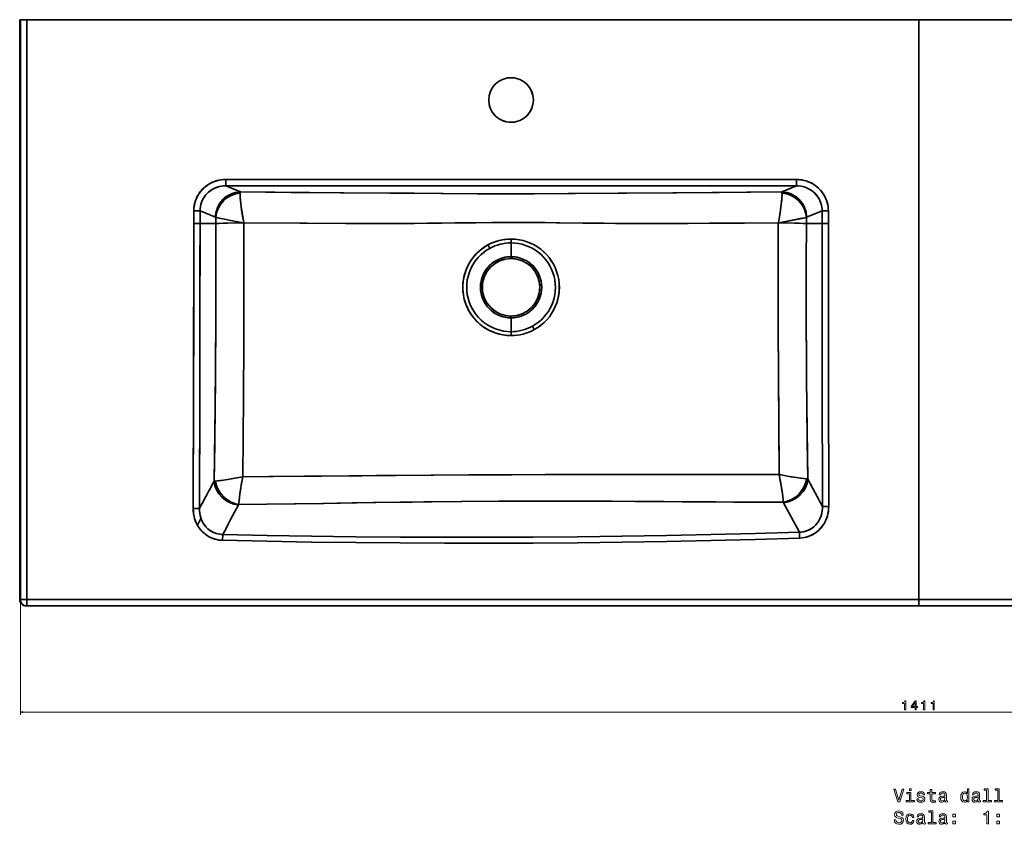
# Model space of a CAD drawing. Extents: x -111 to 2678, y 0 to 1634.
# Tile 1 of 5: x -111 to 662, y 0 to 631. Entities that reach past the tile are written whole.
import ezdxf

# ---------------------------------------------------------------- set-up
doc = ezdxf.new("R2010")
doc.units = 0

msp = doc.modelspace()

# ---------------------------------------------------------------- linework, layer by layer
at = {"color": 7, "lineweight": 35}
for p, q in [((-111.16, 471.38), (-111.16, 631.38)), ((-111.16, 631.38), (-111.16, 471.38)), ((-110.63, 631.38), (-110.63, 471.38)), ((-110.63, 631.38), (-110.63, 471.38)), ((-105.63, 631.38), (594.54, 631.38)), ((-105.63, 176.38), (-105.63, 631.38)), ((-105.63, 176.38), (-105.63, 631.38)), ((-105.63, 631.38), (594.54, 631.38)), ((-100.79, 631.38), (-43.83, 631.38)), ((-43.83, 631.38), (-100.79, 631.38)), ((-95.37, 631.38), (-46.16, 631.38)), ((46.9, 631.38), (-46.16, 631.38)), ((106.92, 631.38), (46.9, 631.38)), ((106.92, 631.38), (442.16, 631.38)), ((442.16, 631.38), (502.18, 631.38)), ((502.18, 631.38), (594.54, 631.38)), ((686.9, 631.38), (594.54, 631.38)), ((1294.71, 631.38), (594.54, 631.38)), ((594.54, 631.38), (594.54, 176.38)), ((1294.71, 631.38), (594.54, 631.38)), ((594.54, 631.38), (594.54, 176.38)), ((498.5, 505.97), (50.59, 505.97)), ((498.5, 505.97), (50.59, 505.97)), ((50.59, 500.98), (498.5, 500.98)), ((50.59, 500.98), (498.5, 500.98)), ((-111.16, 221.93), (-111.16, 471.38)), ((-111.16, 471.38), (-111.16, 221.93)), ((-110.63, 471.38), (-110.63, 176.38)), ((-110.63, 471.38), (-110.63, 176.38)), ((507.44, 270.91), (518.95, 249.46)), ((518.95, 249.46), (507.44, 270.91)), ((-111.16, 221.93), (-111.16, 187.38)), ((-111.16, 187.38), (-111.16, 221.93)), ((594.54, 176.38), (-105.63, 176.38)), ((594.54, 176.38), (-105.63, 176.38)), ((-105.63, 171.38), (594.54, 171.38)), ((594.54, 171.38), (-105.63, 171.38)), ((594.54, 176.38), (1294.71, 176.38)), ((1294.71, 176.38), (594.54, 176.38)), ((594.54, 171.38), (1294.71, 171.38)), ((594.54, 171.38), (1294.71, 171.38))]:
    msp.add_line(p, q, dxfattribs=at)
at = {"color": 7, "lineweight": 35, "ltscale": 0.375}
msp.add_line((-111.16, 631.38), (-96.16, 631.38), dxfattribs=at)
at = {"color": 7, "lineweight": 35, "ltscale": 0.013248}
for p, q in [((-111.16, 631.38), (-110.63, 631.38)), ((-111.16, 631.38), (-110.63, 631.38)), ((-111.16, 471.38), (-110.63, 471.38)), ((-111.16, 471.38), (-110.63, 471.38)), ((-110.63, 176.38), (-111.16, 176.38))]:
    msp.add_line(p, q, dxfattribs=at)
at = {"color": 7, "lineweight": 35, "ltscale": 0.124924}
for p, q in [((-110.63, 631.38), (-105.63, 631.38)), ((-110.63, 631.38), (-105.63, 631.38)), ((-110.63, 176.38), (-105.63, 176.38)), ((-105.63, 176.38), (-110.63, 176.38))]:
    msp.add_line(p, q, dxfattribs=at)
at = {"color": 7, "lineweight": 35, "ltscale": 0.019685}
msp.add_line((-95.37, 631.38), (-96.16, 631.38), dxfattribs=at)
at = {"color": 7, "lineweight": 35, "ltscale": 0.124525}
for p, q in [((50.59, 500.98), (50.59, 505.97)), ((50.59, 505.97), (50.59, 500.98)), ((498.5, 505.97), (498.5, 500.98)), ((498.5, 505.97), (498.5, 500.98))]:
    msp.add_line(p, q, dxfattribs=at)
at = {"color": 7, "lineweight": 35, "ltscale": 0.311617}
for p, q in [((62.12, 496.24), (50.59, 500.98)), ((50.59, 500.98), (62.12, 496.24)), ((498.5, 500.98), (486.97, 496.24)), ((486.97, 496.24), (498.5, 500.98))]:
    msp.add_line(p, q, dxfattribs=at)
at = {"color": 7, "lineweight": 35, "ltscale": 0.248523}
for p, q in [((25.49, 481.32), (25.49, 471.38)), ((25.49, 481.32), (25.49, 471.38)), ((30.38, 471.38), (30.38, 481.32)), ((30.38, 471.38), (30.38, 481.32)), ((518.7, 481.32), (518.7, 471.38)), ((518.7, 481.32), (518.7, 471.38)), ((523.59, 471.38), (523.59, 481.32)), ((523.59, 471.38), (523.59, 481.32))]:
    msp.add_line(p, q, dxfattribs=at)
at = {"color": 7, "lineweight": 35, "ltscale": 0.122269}
for p, q in [((25.49, 481.32), (30.38, 481.32)), ((25.49, 481.32), (30.38, 481.32)), ((523.59, 481.32), (518.7, 481.32)), ((518.7, 481.32), (523.59, 481.32)), ((30.38, 471.38), (25.49, 471.38)), ((523.59, 471.38), (518.7, 471.38)), ((523.59, 471.38), (518.7, 471.38)), ((523.84, 249.47), (518.95, 249.46)), ((523.84, 249.47), (518.95, 249.46))]:
    msp.add_line(p, q, dxfattribs=at)
at = {"color": 7, "lineweight": 35, "ltscale": 0.328966}
for p, q in [((30.38, 481.32), (42.55, 476.32)), ((42.55, 476.32), (30.38, 481.32)), ((518.7, 481.32), (506.53, 476.32)), ((506.53, 476.32), (518.7, 481.32))]:
    msp.add_line(p, q, dxfattribs=at)
at = {"color": 7, "lineweight": 35, "ltscale": 0.118777}
for p, q in [((42.76, 476.13), (42.79, 471.38)), ((42.79, 471.38), (42.76, 476.13)), ((506.3, 471.38), (506.32, 476.13)), ((506.32, 476.13), (506.3, 471.38))]:
    msp.add_line(p, q, dxfattribs=at)
at = {"color": 7, "lineweight": 35, "ltscale": 0.012948}
msp.add_line((64.36, 471.97), (64.73, 472.33), dxfattribs=at)
at = {"color": 7, "lineweight": 35, "ltscale": 0.012953}
for p, q in [((64.36, 471.97), (64.73, 472.33)), ((484.36, 472.33), (484.72, 471.97))]:
    msp.add_line(p, q, dxfattribs=at)
at = {"color": 7, "lineweight": 35, "ltscale": 0.011546}
for p, q in [((64.82, 471.88), (64.36, 471.97)), ((64.36, 471.97), (64.82, 471.88))]:
    msp.add_line(p, q, dxfattribs=at)
at = {"color": 7, "lineweight": 35, "ltscale": 0.011607}
msp.add_line((64.82, 471.88), (64.73, 472.33), dxfattribs=at)
msp.add_line((64.82, 471.88), (64.73, 472.33), dxfattribs=at)
at = {"color": 7, "lineweight": 35, "ltscale": 0.011554}
msp.add_line((484.27, 471.88), (484.72, 471.97), dxfattribs=at)
at = {"color": 7, "lineweight": 35, "ltscale": 0.01295}
msp.add_line((484.36, 472.33), (484.72, 471.97), dxfattribs=at)
at = {"color": 7, "lineweight": 35, "ltscale": 0.122267}
msp.add_line((25.49, 471.38), (30.38, 471.38), dxfattribs=at)
at = {"color": 7, "lineweight": 35, "ltscale": 0.310063}
for p, q in [((30.38, 471.38), (42.79, 471.38)), ((42.79, 471.38), (30.38, 471.38))]:
    msp.add_line(p, q, dxfattribs=at)
at = {"color": 7, "lineweight": 35, "ltscale": 0.310064}
for p, q in [((518.7, 471.38), (506.3, 471.38)), ((506.3, 471.38), (518.7, 471.38))]:
    msp.add_line(p, q, dxfattribs=at)
at = {"color": 7, "lineweight": 35, "ltscale": 0.075916}
for p, q in [((274.54, 456.22), (274.54, 459.26)), ((274.54, 456.22), (274.54, 459.26)), ((257.84, 451.96), (256.38, 454.62)), ((274.54, 386.55), (274.54, 383.51)), ((274.54, 386.55), (274.54, 383.51))]:
    msp.add_line(p, q, dxfattribs=at)
at = {"color": 7, "lineweight": 35, "ltscale": 0.270288}
for p, q in [((274.54, 445.41), (274.54, 456.22)), ((274.54, 445.41), (274.54, 456.22)), ((274.54, 397.36), (274.54, 386.55)), ((274.54, 397.36), (274.54, 386.55))]:
    msp.add_line(p, q, dxfattribs=at)
at = {"color": 7, "lineweight": 35, "ltscale": 0.075917}
for p, q in [((257.84, 451.96), (256.38, 454.62)), ((291.25, 390.81), (292.7, 388.15)), ((291.25, 390.81), (292.7, 388.15))]:
    msp.add_line(p, q, dxfattribs=at)
at = {"color": 7, "lineweight": 35, "ltscale": 0.036612}
for p, q in [((274.54, 443.95), (274.54, 445.41)), ((274.54, 443.95), (274.54, 445.41)), ((274.54, 398.82), (274.54, 397.36)), ((274.54, 398.82), (274.54, 397.36))]:
    msp.add_line(p, q, dxfattribs=at)
at = {"color": 7, "lineweight": 35, "ltscale": 0.028272}
msp.add_line((274.54, 384.64), (274.54, 383.51), dxfattribs=at)
at = {"color": 7, "lineweight": 35, "ltscale": 0.028279}
msp.add_line((274.54, 384.64), (274.54, 383.51), dxfattribs=at)
at = {"color": 7, "lineweight": 35, "ltscale": 0.122268}
msp.add_line((25.07, 247.73), (29.96, 247.71), dxfattribs=at)
msp.add_line((25.07, 247.73), (29.96, 247.71), dxfattribs=at)
at = {"color": 7, "lineweight": 35, "ltscale": 0.14814}
msp.add_line((28.34, 234.78), (31.14, 240.01), dxfattribs=at)
at = {"color": 7, "lineweight": 35, "ltscale": 0.115899}
msp.add_line((48.09, 222.82), (48.2, 227.45), dxfattribs=at)
msp.add_line((48.09, 222.82), (48.2, 227.45), dxfattribs=at)
at = {"color": 7, "lineweight": 35, "ltscale": 0.115898}
msp.add_line((501, 224.6), (500.86, 229.23), dxfattribs=at)
msp.add_line((501, 224.6), (500.86, 229.23), dxfattribs=at)
at = {"color": 7, "lineweight": 35, "ltscale": 0.275}
for p, q in [((-111.16, 187.38), (-111.16, 176.38)), ((-111.16, 176.38), (-111.16, 187.38))]:
    msp.add_line(p, q, dxfattribs=at)
at = {"color": 7, "lineweight": 35, "ltscale": 0.013237}
msp.add_line((-111.16, 176.38), (-110.63, 176.38), dxfattribs=at)
at = {"color": 7, "lineweight": 13}
for p, q in [((-110.63, 174.38), (-110.63, 85.89)), ((-110.63, 87.89), (1300.24, 87.89))]:
    msp.add_line(p, q, dxfattribs=at)
at = {"color": 7, "lineweight": 35, "ltscale": 0.013095}
for p, q in [((-105.63, 171.38), (-106.15, 171.38)), ((-106.15, 171.38), (-105.63, 171.38))]:
    msp.add_line(p, q, dxfattribs=at)
at = {"color": 7, "lineweight": 35, "ltscale": 0.000257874}
msp.add_line((-105.63, 171.38), (-105.64, 171.38), dxfattribs=at)
at = {"color": 7, "lineweight": 35, "ltscale": 0.125}
for p, q in [((-105.63, 171.38), (-105.63, 176.38)), ((-105.63, 176.38), (-105.63, 171.38)), ((594.54, 171.38), (594.54, 176.38)), ((594.54, 176.38), (594.54, 171.38))]:
    msp.add_line(p, q, dxfattribs=at)
at = {"color": 7, "lineweight": 35}
for points in [[(50.59, 505.97), (48.82, 505.91), (47.06, 505.72), (45.32, 505.42), (43.6, 505), (41.92, 504.47), (40.27, 503.81), (38.68, 503.05), (37.17, 502.18), (35.72, 501.22), (34.35, 500.16), (33.05, 499), (31.83, 497.75), (30.71, 496.42), (29.69, 495.02), (28.77, 493.55), (27.96, 492.03), (27.26, 490.45), (26.67, 488.83), (26.2, 487.16), (25.85, 485.47), (25.61, 483.76), (25.52, 482.54), (25.49, 481.32)], [(25.49, 481.32), (25.57, 483.21), (25.78, 485.08), (26.14, 486.94), (26.65, 488.76), (27.29, 490.53), (28.07, 492.25), (28.9, 493.77), (29.83, 495.23), (30.87, 496.62), (32, 497.94), (33.23, 499.17), (34.53, 500.31), (35.92, 501.36), (37.39, 502.32), (38.93, 503.17), (40.52, 503.92), (42.16, 504.55), (43.85, 505.07), (45.56, 505.47), (47.29, 505.76), (48.94, 505.91), (50.59, 505.97)], [(523.59, 481.32), (523.53, 483.05), (523.35, 484.77), (523.05, 486.47), (522.62, 488.15), (522.08, 489.79), (521.43, 491.39), (520.66, 492.94), (519.78, 494.44), (518.8, 495.87), (517.72, 497.22), (516.54, 498.5), (515.28, 499.69), (513.94, 500.79), (512.52, 501.8), (511.02, 502.71), (509.45, 503.52), (507.83, 504.22), (506.17, 504.8), (504.47, 505.27), (502.74, 505.62), (501, 505.84), (499.75, 505.94), (498.5, 505.97)], [(498.5, 505.97), (500.43, 505.89), (502.35, 505.68), (504.25, 505.32), (506.12, 504.82), (507.95, 504.17), (509.72, 503.39), (511.4, 502.5), (513, 501.47), (514.53, 500.33), (515.96, 499.08), (517.29, 497.71), (518.51, 496.25), (519.6, 494.72), (520.57, 493.1), (521.42, 491.42), (522.13, 489.67), (522.7, 487.88), (523.13, 486.04), (523.39, 484.48), (523.54, 482.91), (523.59, 481.32)], [(30.38, 481.32), (30.45, 483.07), (30.68, 484.8), (31.06, 486.5), (31.6, 488.17), (32.28, 489.77), (33.11, 491.31), (34.07, 492.77), (35.08, 494.05), (36.2, 495.24), (37.42, 496.34), (38.72, 497.33), (40.1, 498.21), (41.54, 498.97), (43.04, 499.62), (44.59, 500.14), (46.06, 500.51), (47.56, 500.78), (49.07, 500.94), (50.59, 500.98)], [(30.38, 481.32), (30.45, 483), (30.66, 484.67), (31.01, 486.31), (31.51, 487.91), (32.14, 489.47), (32.9, 490.96), (33.8, 492.39), (34.81, 493.73), (35.94, 494.98), (37.17, 496.13), (38.5, 497.17), (39.91, 498.1), (41.3, 498.85), (42.75, 499.5), (44.24, 500.03), (45.77, 500.45), (47.33, 500.75), (48.9, 500.92), (50.59, 500.98)], [(42.55, 476.32), (42.66, 478.04), (42.9, 479.74), (43.3, 481.42), (43.83, 483.06), (44.5, 484.65), (45.29, 486.18), (46.22, 487.64), (47.26, 489.01), (48.41, 490.28), (49.67, 491.46), (51.02, 492.52), (52.45, 493.46), (53.95, 494.27), (55.5, 494.95), (57.11, 495.48), (58.76, 495.88), (60.43, 496.13), (62.12, 496.24)], [(64.73, 472.33), (63.84, 477.3), (63.06, 482.14), (62.43, 486.75), (62.11, 489.78), (61.91, 492.46), (61.88, 493.61), (61.89, 494.6), (61.95, 495.34)], [(64.73, 472.33), (64.17, 475.38), (63.36, 480.17), (62.68, 484.78), (62.41, 486.98), (62.18, 489.07), (61.96, 491.59), (61.88, 493.74), (61.89, 494.62), (61.95, 495.34)], [(248.03, 494.81), (219.65, 494.97), (179.28, 495.27), (101.8, 495.9), (62.12, 496.24)], [(62.12, 496.24), (143.15, 495.56), (198.38, 495.12), (221.27, 494.96), (248.03, 494.81)], [(486.97, 496.24), (404.52, 495.55), (358.68, 495.18), (324.84, 494.94), (291.83, 494.78), (272.56, 494.75), (248.03, 494.81)], [(248.03, 494.81), (267.82, 494.75), (292.91, 494.78), (319.07, 494.9), (365.25, 495.23), (437.92, 495.82), (486.97, 496.24)], [(484.36, 472.33), (485.47, 478.61), (485.97, 481.79), (486.33, 484.28), (486.64, 486.68), (486.97, 489.73), (487.17, 492.43), (487.21, 493.59), (487.2, 494.59), (487.14, 495.34)], [(487.14, 495.34), (487.2, 494.58), (487.21, 493.65), (487.18, 492.57), (487.11, 491.37), (486.87, 488.69), (486.36, 484.47), (485.69, 479.94), (484.89, 475.26), (484.36, 472.33)], [(486.97, 496.24), (488.65, 496.14), (490.31, 495.89), (491.95, 495.49), (493.55, 494.96), (495.1, 494.29), (496.59, 493.49), (498.02, 492.55), (499.37, 491.5), (500.63, 490.33), (501.78, 489.06), (502.82, 487.7), (503.75, 486.25), (504.56, 484.71), (505.24, 483.11), (505.78, 481.46), (506.18, 479.77), (506.43, 478.05), (506.53, 476.32)], [(498.5, 500.98), (500.24, 500.92), (501.96, 500.71), (503.67, 500.36), (505.34, 499.87), (506.96, 499.24), (508.52, 498.47), (509.94, 497.61), (511.29, 496.64), (512.55, 495.57), (513.71, 494.38), (514.77, 493.11), (515.71, 491.74), (516.54, 490.31), (517.22, 488.84), (517.78, 487.33), (518.21, 485.77), (518.5, 484.18), (518.65, 482.76), (518.7, 481.32)], [(498.5, 500.98), (500.24, 500.92), (501.97, 500.71), (503.67, 500.36), (505.34, 499.87), (506.96, 499.24), (508.52, 498.47), (509.97, 497.59), (511.35, 496.6), (512.63, 495.49), (513.81, 494.27), (514.88, 492.96), (515.83, 491.56), (516.59, 490.2), (517.24, 488.79), (517.78, 487.33), (518.19, 485.83), (518.49, 484.3), (518.66, 482.75), (518.7, 481.32)], [(42.76, 476.13), (44.09, 475.9), (48.42, 475.09), (55.97, 473.62), (64.36, 471.97)], [(64.36, 471.97), (58.41, 473.14), (48.25, 475.12), (44.4, 475.84), (42.76, 476.13)], [(64.36, 471.97), (58.05, 471.89), (52.06, 471.78), (48.32, 471.68), (45.21, 471.56), (43.4, 471.44), (42.79, 471.38)], [(64.36, 471.97), (58.05, 471.89), (52.07, 471.78), (48.32, 471.68), (45.21, 471.56), (43.4, 471.44), (42.79, 471.38)], [(246.84, 472.09), (230.49, 471.87), (216.5, 471.71), (198.7, 471.57), (185.02, 471.52), (171.27, 471.49), (152.37, 471.5), (114.52, 471.62), (64.82, 471.88)], [(64.82, 471.88), (108.65, 471.64), (144.91, 471.52), (163.7, 471.49), (181.98, 471.51), (208.72, 471.64), (220.07, 471.74), (239.19, 471.99), (246.84, 472.09)], [(484.27, 471.88), (430.34, 471.6), (403.25, 471.52), (376.13, 471.5), (361.83, 471.52), (347.62, 471.59), (330.74, 471.73), (310.08, 471.98), (295.18, 472.19), (288.1, 472.27), (273.9, 472.34), (265.15, 472.31), (259.21, 472.25), (246.84, 472.09)], [(246.84, 472.09), (262.41, 472.28), (269.5, 472.33), (280.13, 472.33), (291.16, 472.24), (301.29, 472.11), (312.85, 471.94), (335.01, 471.68), (356.58, 471.54), (372.08, 471.5), (388.18, 471.49), (413.53, 471.54), (457.88, 471.73), (484.27, 471.88)], [(484.96, 274.4), (484.65, 312.31), (484.41, 350.81), (484.27, 390.65), (484.22, 431.12), (484.27, 471.88)], [(484.27, 471.88), (484.22, 431.85), (484.27, 391.74), (484.41, 351.81), (484.6, 319.1), (484.96, 274.4)], [(484.72, 471.97), (496.48, 474.28), (501.57, 475.26), (505.19, 475.94), (506.32, 476.13)], [(484.72, 471.97), (490.68, 473.14), (502.77, 475.49), (506.32, 476.13)], [(484.72, 471.97), (491.04, 471.89), (497.02, 471.78), (500.76, 471.68), (503.87, 471.56), (505.68, 471.44), (506.3, 471.38)], [(484.72, 471.97), (491.04, 471.89), (497.02, 471.78), (500.76, 471.68), (503.87, 471.56), (505.68, 471.44), (506.3, 471.38)], [(25.49, 471.38), (25.43, 391.12), (25.33, 343.32), (25.07, 247.73)], [(25.07, 247.73), (25.31, 332.22), (25.4, 374.47), (25.48, 437.84), (25.49, 471.38)], [(30.38, 471.38), (30.32, 389.2), (30.22, 342.03), (29.96, 247.71)], [(29.96, 247.71), (30.2, 332.21), (30.29, 374.46), (30.37, 437.83), (30.38, 471.38)], [(42.79, 471.38), (42.87, 450.79), (42.89, 430.13), (42.87, 409.37), (42.79, 388.64), (42.66, 368.22), (42.49, 347.89), (42.28, 327.69), (42.03, 307.67), (41.47, 269.21)], [(41.47, 269.21), (41.91, 298.8), (42.29, 328.58), (42.59, 358.87), (42.79, 389.3), (42.87, 409.77), (42.89, 430.25), (42.87, 450.84), (42.79, 471.38)], [(507.44, 270.91), (506.93, 309.43), (506.53, 348.53), (506.38, 368.69), (506.27, 388.96), (506.2, 409.45), (506.19, 440.46), (506.3, 471.38)], [(506.3, 471.38), (506.2, 441), (506.2, 410.57), (506.26, 390.27), (506.37, 370.03), (506.52, 349.92), (506.71, 329.87), (507.05, 300.3), (507.44, 270.91)], [(518.95, 249.46), (518.79, 348.09), (518.73, 397.4), (518.7, 471.38)], [(518.7, 471.38), (518.73, 397.39), (518.79, 348.08), (518.95, 249.46)], [(523.84, 249.47), (523.68, 348.1), (523.63, 397.41), (523.59, 471.38)], [(523.59, 471.38), (523.63, 397.39), (523.68, 348.09), (523.84, 249.47)], [(274.54, 459.26), (272.96, 459.23), (271.63, 459.15), (270.19, 459.01), (268.99, 458.85), (266.8, 458.46), (265.33, 458.12), (263.47, 457.6), (262.67, 457.35), (260.66, 456.62), (258.93, 455.89), (257.09, 455), (256.38, 454.62)], [(256.38, 454.62), (254.54, 453.55), (252.76, 452.37), (251.05, 451.09), (249.41, 449.72), (247.77, 448.17), (247.42, 447.82), (245.9, 446.16), (244.47, 444.41), (243.16, 442.58), (242.13, 440.98), (241.27, 439.49), (240.34, 437.65), (239.5, 435.76), (238.77, 433.84), (238.12, 431.77), (237.6, 429.74), (237.33, 428.42), (237.01, 426.45), (236.86, 425.2), (236.75, 423.94), (236.67, 421.7), (236.67, 420.67), (236.73, 419.21), (236.84, 417.75), (237.12, 415.53), (237.53, 413.33), (238.11, 411.03), (238.71, 409.13), (239.41, 407.23), (240.21, 405.4), (240.98, 403.82), (241.96, 402.07), (243.06, 400.33), (244.26, 398.64), (245.54, 397.03), (246.91, 395.48), (247.51, 394.85), (248.45, 393.93), (250.14, 392.42), (251.92, 391), (253.79, 389.7), (255.71, 388.52), (257.48, 387.57), (258.41, 387.12), (260.23, 386.31), (262.11, 385.61), (264.01, 385), (265.64, 384.57), (267.03, 384.26), (268.42, 384.01), (270.17, 383.76), (272.35, 383.57), (274.54, 383.51)], [(42.54, 269.32), (44.65, 269.53), (47.3, 269.88), (50.32, 270.33), (54.99, 271.09), (60.73, 272.1), (63.96, 272.7)], [(63.96, 272.7), (56.03, 271.27), (52.25, 270.64), (48.71, 270.09), (46.32, 269.75), (44.23, 269.48), (42.54, 269.32)], [(63.96, 272.7), (62.75, 265.96), (62.22, 262.68), (61.74, 259.53), (61.38, 256.84), (61.09, 254.37), (60.92, 252.47), (60.84, 250.91)], [(60.84, 250.91), (60.91, 252.3), (61.05, 253.95), (61.32, 256.35), (61.66, 258.97), (62.38, 263.72), (62.81, 266.3), (63.96, 272.7)], [(354.8, 274.48), (306.95, 274.41), (274.8, 274.3), (245.22, 274.16), (213.52, 273.97), (168.84, 273.61), (125.78, 273.22), (84.46, 272.86), (63.96, 272.7)], [(354.8, 274.48), (301.23, 274.39), (271.28, 274.29), (241.34, 274.14), (211.49, 273.95), (157.38, 273.51), (112.46, 273.1), (63.96, 272.7)], [(354.8, 274.48), (408.21, 274.45), (459.9, 274.4), (484.96, 274.4)], [(484.96, 274.4), (432.97, 274.42), (367.56, 274.48), (354.8, 274.48)], [(484.96, 274.4), (485.19, 273.22), (485.88, 269.55), (486.51, 265.94), (487.06, 262.59), (487.53, 259.4), (487.84, 257.02), (488.07, 254.88), (488.17, 253.67), (488.22, 252.64)], [(484.96, 274.4), (485.28, 272.76), (486.22, 267.62), (487.13, 262.14), (487.51, 259.55), (487.83, 257.12), (488.07, 254.94), (488.2, 253.1), (488.22, 252.64)], [(484.96, 274.4), (486.57, 274.1), (494.24, 272.75), (498.21, 272.1), (501.87, 271.55), (504.07, 271.26), (506.38, 271.02)], [(506.38, 271.02), (504.3, 271.23), (501.66, 271.58), (498.66, 272.03), (492.74, 273), (486.44, 274.12), (484.96, 274.4)], [(25.07, 247.73), (25.14, 245.64), (25.24, 244.59), (25.37, 243.55), (25.55, 242.52), (25.76, 241.51), (26.16, 239.99), (26.65, 238.49), (27.23, 237.03), (27.9, 235.61), (28.76, 234.05), (29.74, 232.56), (30.83, 231.15), (32.02, 229.82), (33.31, 228.58), (34.69, 227.45), (36.13, 226.45), (37.64, 225.56), (39.22, 224.78), (40.85, 224.14), (42.53, 223.61), (44.24, 223.22), (45.2, 223.06), (46.16, 222.94), (48.09, 222.82)], [(25.07, 247.73), (25.13, 245.76), (25.34, 243.8), (25.69, 241.85), (26.18, 239.92), (26.82, 238.03), (27.2, 237.11), (27.61, 236.19), (28.47, 234.54), (29.46, 232.96), (30.58, 231.46), (31.81, 230.04), (33.15, 228.72), (34.6, 227.52), (35.97, 226.55), (37.41, 225.68), (38.91, 224.93), (40.46, 224.28), (42.05, 223.75), (43.67, 223.34), (45.32, 223.05), (46.7, 222.89), (48.09, 222.82)], [(48.2, 227.45), (46.53, 227.54), (44.87, 227.78), (43.24, 228.17), (42.43, 228.42), (41.64, 228.71), (40.87, 229.04), (40.12, 229.4), (38.81, 230.15), (37.56, 231), (36.39, 231.96), (35.31, 233.02), (34.32, 234.16), (33.52, 235.25), (32.79, 236.4), (32.14, 237.59), (31.58, 238.83), (31.26, 239.67), (30.97, 240.52), (30.5, 242.27), (30.18, 244.04), (30, 245.87), (29.96, 247.71)], [(29.96, 247.71), (29.99, 245.92), (30.16, 244.14), (30.48, 242.36), (30.94, 240.62), (31.23, 239.75), (31.56, 238.89), (31.92, 238.07), (32.31, 237.27), (33.16, 235.8), (34.13, 234.4), (34.67, 233.74), (35.23, 233.1), (36.03, 232.3), (36.88, 231.54), (37.78, 230.84), (39.02, 230.01), (40.33, 229.3), (41.69, 228.69), (43.09, 228.21), (44.53, 227.84), (45.99, 227.6), (47.09, 227.49), (48.2, 227.45)], [(353.92, 253.49), (325.95, 253.62), (295.99, 253.67), (265.94, 253.57), (235.89, 253.34), (205.96, 252.98), (187.17, 252.72), (149.85, 252.15), (126.34, 251.79), (82.56, 251.17), (60.84, 250.91)], [(353.92, 253.49), (334.22, 253.59), (314.48, 253.65), (294.74, 253.67), (265.04, 253.57), (235.36, 253.33), (212.34, 253.07), (197.02, 252.86), (166.46, 252.41), (127.61, 251.81), (83.04, 251.18), (60.84, 250.91)], [(353.92, 253.49), (372.33, 253.37), (408.91, 253.1), (449.07, 252.83), (488.22, 252.64)], [(488.22, 252.64), (461.72, 252.76), (435.14, 252.92), (394.79, 253.21), (353.92, 253.49)], [(518.95, 249.46), (518.92, 247.66), (518.74, 245.88), (518.43, 244.1), (517.96, 242.36), (517.67, 241.49), (517.34, 240.64), (516.99, 239.83), (516.6, 239.03), (515.75, 237.56), (514.77, 236.17), (513.67, 234.87), (513.07, 234.26), (512.45, 233.68), (511.8, 233.13), (511.12, 232.61), (509.74, 231.71), (508.29, 230.93), (506.77, 230.3), (505.2, 229.81), (503.59, 229.47), (502.23, 229.3), (500.86, 229.23)], [(500.86, 229.23), (502.47, 229.32), (504.08, 229.56), (505.66, 229.94), (507.2, 230.46), (508.68, 231.12), (510.1, 231.92), (511.18, 232.66), (512.2, 233.47), (513.16, 234.35), (514.05, 235.3), (514.61, 235.96), (515.13, 236.65), (516.08, 238.1), (516.89, 239.62), (517.56, 241.18), (518.09, 242.79), (518.5, 244.44), (518.77, 246.1), (518.92, 247.78), (518.95, 249.46)], [(501, 224.6), (502.76, 224.72), (504.51, 224.97), (506.24, 225.35), (507.93, 225.87), (509.57, 226.51), (511.16, 227.28), (512.69, 228.17), (514.15, 229.17), (515.52, 230.29), (516.8, 231.5), (517.99, 232.81), (519.07, 234.2), (519.93, 235.48), (520.71, 236.81), (521.41, 238.18), (522.01, 239.6), (522.37, 240.55), (522.68, 241.52), (522.96, 242.51), (523.21, 243.52), (523.57, 245.53), (523.78, 247.5), (523.84, 249.47)], [(501, 224.6), (502.83, 224.73), (504.65, 225), (506.45, 225.41), (508.21, 225.97), (509.92, 226.67), (511.58, 227.5), (513.05, 228.4), (514.45, 229.4), (515.77, 230.51), (517, 231.71), (518.14, 232.99), (519.07, 234.2), (519.92, 235.46), (520.69, 236.77), (521.37, 238.11), (521.78, 239.03), (522.15, 239.97), (522.79, 241.87), (523.27, 243.81), (523.59, 245.68), (523.78, 247.57), (523.84, 249.47)], [(48.09, 222.82), (82.92, 222.07), (117.76, 221.48), (152.6, 221.02), (187.45, 220.72), (222.29, 220.56), (257.14, 220.55), (291.98, 220.69), (326.83, 220.97), (361.67, 221.41), (396.51, 221.99), (431.34, 222.71), (466.17, 223.58), (501, 224.6)], [(501, 224.6), (466.18, 223.58), (431.35, 222.71), (396.51, 221.99), (361.67, 221.41), (326.83, 220.97), (291.98, 220.69), (257.14, 220.55), (222.29, 220.56), (187.45, 220.72), (152.6, 221.02), (117.76, 221.48), (82.92, 222.07), (48.09, 222.82)], [(48.2, 227.45), (83.01, 226.71), (117.83, 226.11), (152.65, 225.66), (187.48, 225.36), (222.3, 225.2), (257.13, 225.19), (291.96, 225.33), (326.78, 225.61), (361.61, 226.04), (396.43, 226.62), (431.24, 227.35), (466.05, 228.22), (500.86, 229.23)], [(500.86, 229.23), (466.05, 228.22), (431.24, 227.35), (396.42, 226.62), (361.6, 226.04), (326.78, 225.61), (291.96, 225.33), (257.13, 225.19), (222.3, 225.2), (187.48, 225.36), (152.65, 225.66), (117.83, 226.11), (83.01, 226.71), (48.2, 227.45)]]:
    msp.add_lwpolyline(points, dxfattribs=at)
at = {"color": 7, "lineweight": 13}
for points in [[(583.42, 89.89), (584.34, 89.89), (584.34, 96.94), (583.65, 96.94), (583.47, 96.33), (583.11, 95.91), (582.55, 95.67), (581.78, 95.59), (581.78, 94.87), (583.42, 94.87)], [(591.63, 89.89), (592.53, 89.89), (592.53, 91.63), (593.53, 91.63), (593.53, 92.43), (592.53, 92.43), (592.53, 96.74), (591.62, 96.74), (588.55, 92.51), (588.55, 91.63), (591.63, 91.63)], [(589.4, 92.43), (591.63, 95.57), (591.63, 92.43)], [(598.36, 89.89), (599.28, 89.89), (599.28, 96.94), (598.59, 96.94), (598.41, 96.33), (598.05, 95.91), (597.49, 95.67), (596.73, 95.59), (596.73, 94.87), (598.36, 94.87)], [(605.83, 89.89), (606.75, 89.89), (606.75, 96.94), (606.07, 96.94), (605.88, 96.33), (605.52, 95.91), (604.97, 95.67), (604.2, 95.59), (604.2, 94.87), (605.83, 94.87)], [(581.39, 27.52), (578.88, 19.01), (576.3, 27.52), (574.93, 27.52), (578.16, 17.51), (579.6, 17.51), (582.76, 27.52)], [(588.45, 18.57), (588.45, 24.99), (585.19, 24.99), (585.19, 23.91), (587.18, 23.91), (587.18, 18.57), (584.59, 18.57), (584.59, 17.51), (591.07, 17.51), (591.07, 18.57)], [(588.49, 27.85), (587.15, 27.85), (587.15, 26.41), (588.49, 26.41)], [(597.04, 22.02), (595.81, 22.31), (594.9, 22.64), (594.6, 23.31), (594.69, 23.79), (594.99, 24.14), (595.48, 24.35), (596.19, 24.44), (596.86, 24.35), (597.4, 24.09), (597.74, 23.7), (597.89, 23.18), (599.12, 23.18), (599.12, 23.21), (598.91, 24.15), (598.32, 24.89), (597.4, 25.35), (596.19, 25.52), (594.96, 25.35), (594.07, 24.87), (593.51, 24.16), (593.33, 23.27), (593.46, 22.41), (593.87, 21.8), (594.53, 21.37), (595.49, 21.07), (596.91, 20.72), (597.77, 20.36), (598, 20.07), (598.09, 19.64), (597.96, 19.11), (597.61, 18.7), (597.05, 18.44), (596.3, 18.36), (595.51, 18.44), (594.93, 18.75), (594.54, 19.24), (594.38, 19.91), (593.16, 19.91), (593.36, 18.76), (593.95, 17.93), (594.89, 17.42), (596.19, 17.23), (597.54, 17.42), (598.53, 17.93), (599.14, 18.73), (599.36, 19.78), (599.2, 20.69), (598.75, 21.31), (598.02, 21.72)], [(603.62, 23.91), (603.62, 20.03), (603.71, 18.78), (604.11, 17.91), (604.92, 17.41), (606.29, 17.23), (607.78, 17.31), (607.78, 18.4), (606.69, 18.31), (605.7, 18.43), (605.16, 18.79), (604.93, 19.4), (604.89, 20.25), (604.89, 23.91), (607.78, 23.91), (607.78, 24.99), (604.89, 24.99), (604.89, 27.25), (603.62, 27.25), (603.62, 24.99), (601.43, 24.99), (601.43, 23.91)], [(615.19, 18.52), (615.19, 18.47), (615.26, 17.98), (615.48, 17.64), (616.39, 17.36), (617.09, 17.48), (617.09, 18.46), (616.79, 18.42), (616.39, 18.6), (616.32, 19.18), (616.32, 23.18), (616.14, 24.21), (615.64, 24.93), (614.76, 25.36), (613.52, 25.52), (612.31, 25.35), (611.42, 24.86), (610.85, 24.09), (610.67, 23.08), (610.67, 23), (611.8, 23), (611.91, 23.6), (612.22, 24.04), (612.74, 24.29), (613.48, 24.4), (614.18, 24.32), (614.69, 24.11), (614.99, 23.73), (615.09, 23.21), (615.03, 22.61), (614.8, 22.31), (614.23, 22.16), (613.15, 22.05), (611.91, 21.79), (611.03, 21.33), (610.51, 20.61), (610.35, 19.54), (610.49, 18.59), (610.94, 17.88), (611.66, 17.44), (612.66, 17.28), (614, 17.58)], [(632.7, 18.7), (632.7, 17.51), (633.97, 17.51), (633.97, 27.85), (632.71, 27.85), (632.71, 24.06), (631.75, 25.16), (631.16, 25.42), (630.48, 25.52), (629.25, 25.23), (628.3, 24.42), (627.68, 23.13), (627.47, 21.38), (627.68, 19.64), (628.3, 18.33), (629.25, 17.51), (630.48, 17.23), (631.16, 17.33), (631.76, 17.59)], [(630.7, 24.38), (631.53, 24.18), (632.17, 23.62), (632.54, 22.68), (632.68, 21.38), (632.54, 20.07), (632.17, 19.14), (631.53, 18.56), (630.7, 18.37), (629.9, 18.56), (629.3, 19.14), (628.89, 20.09), (628.76, 21.38), (628.89, 22.67), (629.3, 23.6), (629.9, 24.18)], [(641.21, 18.52), (641.21, 18.47), (641.29, 17.98), (641.5, 17.64), (642.41, 17.36), (643.12, 17.48), (643.12, 18.46), (642.81, 18.42), (642.41, 18.6), (642.34, 19.18), (642.34, 23.18), (642.17, 24.21), (641.66, 24.93), (640.78, 25.36), (639.54, 25.52), (638.33, 25.35), (637.44, 24.86), (636.88, 24.09), (636.69, 23.08), (636.69, 23), (637.83, 23), (637.93, 23.6), (638.25, 24.04), (638.76, 24.29), (639.5, 24.4), (640.21, 24.32), (640.71, 24.11), (641.01, 23.73), (641.11, 23.21), (641.06, 22.61), (640.83, 22.31), (640.25, 22.16), (639.17, 22.05), (637.93, 21.79), (637.05, 21.33), (636.53, 20.61), (636.37, 19.54), (636.52, 18.59), (636.96, 17.88), (637.68, 17.44), (638.68, 17.28), (640.02, 17.58)], [(647.81, 26.79), (647.81, 18.57), (645.21, 18.57), (645.21, 17.51), (651.68, 17.51), (651.68, 18.57), (649.08, 18.57), (649.08, 27.85), (645.83, 27.85), (645.83, 26.79)], [(656.49, 26.79), (656.49, 18.57), (653.88, 18.57), (653.88, 17.51), (660.35, 17.51), (660.35, 18.57), (657.76, 18.57), (657.76, 27.85), (654.5, 27.85), (654.5, 26.79)], [(615.05, 20.22), (614.87, 19.47), (614.41, 18.89), (613.72, 18.52), (612.87, 18.39), (612.32, 18.46), (611.93, 18.69), (611.69, 19.09), (611.62, 19.65), (611.68, 20.16), (611.91, 20.52), (612.83, 20.92), (614, 21.1), (615.05, 21.44)], [(641.07, 20.22), (640.9, 19.47), (640.44, 18.89), (639.74, 18.52), (638.89, 18.39), (638.35, 18.46), (637.96, 18.69), (637.71, 19.09), (637.64, 19.65), (637.7, 20.16), (637.93, 20.52), (638.85, 20.92), (640.02, 21.1), (641.07, 21.44)], [(576.6, 3.53), (575.29, 3.53), (575.58, 2), (576.3, 0.88), (577.41, 0.2), (578.91, -0.04), (580.39, 0.19), (581.5, 0.82), (582.21, 1.82), (582.47, 3.13), (582.25, 4.31), (581.65, 5.07), (580.67, 5.58), (579.36, 5.95), (578.23, 6.23), (577.5, 6.54), (577.08, 7), (576.95, 7.72), (577.08, 8.37), (577.45, 8.86), (578.03, 9.19), (578.82, 9.31), (579.63, 9.16), (580.26, 8.78), (580.68, 8.13), (580.88, 7.25), (582.19, 7.25), (582.19, 7.28), (581.96, 8.63), (581.29, 9.64), (580.22, 10.27), (578.78, 10.49), (577.48, 10.27), (576.47, 9.67), (575.83, 8.73), (575.59, 7.52), (575.78, 6.44), (576.33, 5.71), (577.19, 5.22), (578.38, 4.84), (579.54, 4.51), (580.42, 4.19), (580.95, 3.73), (581.14, 2.98), (580.97, 2.22), (580.52, 1.64), (579.85, 1.28), (578.97, 1.17), (577.99, 1.33), (577.24, 1.79), (576.76, 2.54)], [(589.5, 5.4), (590.75, 5.4), (590.49, 6.56), (589.87, 7.46), (588.91, 8.03), (587.66, 8.24), (586.27, 7.95), (585.22, 7.15), (584.56, 5.84), (584.33, 4.08), (584.54, 2.33), (585.19, 1.04), (586.21, 0.23), (587.61, -0.04), (588.85, 0.17), (589.82, 0.78), (590.48, 1.73), (590.77, 3), (589.56, 3), (589.34, 2.19), (588.94, 1.59), (588.36, 1.21), (587.66, 1.1), (586.78, 1.28), (586.14, 1.86), (585.75, 2.8), (585.62, 4.12), (585.75, 5.42), (586.16, 6.35), (586.8, 6.93), (587.66, 7.13), (588.4, 7), (588.97, 6.67), (589.34, 6.12)], [(597.84, 1.24), (597.84, 1.2), (597.91, 0.71), (598.13, 0.36), (599.04, 0.09), (599.74, 0.2), (599.74, 1.18), (599.44, 1.14), (599.04, 1.33), (598.97, 1.9), (598.97, 5.91), (598.79, 6.93), (598.29, 7.65), (597.41, 8.08), (596.17, 8.24), (594.96, 8.07), (594.07, 7.58), (593.51, 6.82), (593.32, 5.81), (593.32, 5.72), (594.46, 5.72), (594.56, 6.33), (594.87, 6.76), (595.39, 7.02), (596.13, 7.12), (596.83, 7.05), (597.34, 6.83), (597.64, 6.46), (597.74, 5.94), (597.68, 5.33), (597.45, 5.03), (596.88, 4.89), (595.8, 4.77), (594.56, 4.51), (593.68, 4.05), (593.16, 3.33), (593, 2.26), (593.15, 1.31), (593.59, 0.61), (594.31, 0.16), (595.31, 0), (596.65, 0.3)], [(604.44, 9.51), (604.44, 1.3), (601.83, 1.3), (601.83, 0.23), (608.3, 0.23), (608.3, 1.3), (605.71, 1.3), (605.71, 10.58), (602.45, 10.58), (602.45, 9.51)], [(615.19, 1.24), (615.19, 1.2), (615.26, 0.71), (615.48, 0.36), (616.39, 0.09), (617.09, 0.2), (617.09, 1.18), (616.79, 1.14), (616.39, 1.33), (616.32, 1.9), (616.32, 5.91), (616.14, 6.93), (615.64, 7.65), (614.76, 8.08), (613.52, 8.24), (612.31, 8.07), (611.42, 7.58), (610.85, 6.82), (610.67, 5.81), (610.67, 5.72), (611.8, 5.72), (611.91, 6.33), (612.22, 6.76), (612.74, 7.02), (613.48, 7.12), (614.18, 7.05), (614.69, 6.83), (614.99, 6.46), (615.09, 5.94), (615.03, 5.33), (614.8, 5.03), (614.23, 4.89), (613.15, 4.77), (611.91, 4.51), (611.03, 4.05), (610.51, 3.33), (610.35, 2.26), (610.49, 1.31), (610.94, 0.61), (611.66, 0.16), (612.66, 0), (614, 0.3)], [(621.26, 5.82), (623.25, 5.82), (623.25, 7.97), (621.26, 7.97)], [(648.02, 0.23), (649.33, 0.23), (649.33, 10.3), (648.35, 10.3), (648.09, 9.42), (647.57, 8.83), (646.78, 8.49), (645.68, 8.37), (645.68, 7.35), (648.02, 7.35)], [(655.95, 5.82), (657.94, 5.82), (657.94, 7.97), (655.95, 7.97)], [(597.7, 2.94), (597.53, 2.19), (597.06, 1.61), (596.37, 1.24), (595.52, 1.11), (594.97, 1.18), (594.59, 1.41), (594.34, 1.82), (594.27, 2.38), (594.33, 2.88), (594.56, 3.24), (595.48, 3.65), (596.65, 3.82), (597.7, 4.16)], [(615.05, 2.94), (614.87, 2.19), (614.41, 1.61), (613.72, 1.24), (612.87, 1.11), (612.32, 1.18), (611.93, 1.41), (611.69, 1.82), (611.62, 2.38), (611.68, 2.88), (611.91, 3.24), (612.83, 3.65), (614, 3.82), (615.05, 4.16)], [(621.26, 0.23), (623.25, 0.23), (623.25, 2.38), (621.26, 2.38)], [(655.95, 0.23), (657.94, 0.23), (657.94, 2.38), (655.95, 2.38)]]:
    msp.add_lwpolyline(points, close=True, dxfattribs=at)
msp.add_lwpolyline([(-108.69, 88.41), (-110.63, 87.89), (-108.69, 87.37)], dxfattribs=at)
at = {"color": 7, "lineweight": 35}
for centre, radius, start, end in [((274.54, 568.35), 17.5, 90.00016, 269.99984), ((274.54, 568.35), 17.5, 90, 270), ((274.56, 568.34), 17.52, 127.03019, 158.57544), ((274.55, 568.3), 17.56, 90.07809, 102.23726), ((274.54, 568.35), 17.5, 270.00016, 89.99984), ((274.54, 568.35), 17.5, 270, 90), ((274.54, 568.31), 17.55, 74.40442, 89.64065), ((274.53, 568.34), 17.52, 12.46163, 48.5611), ((274.55, 568.36), 17.51, 191.65849, 227.91981), ((274.53, 568.36), 17.51, 305.48366, 337.96767), ((274.54, 568.37), 17.52, 248.38504, 269.99386), ((274.54, 568.39), 17.54, 270.01254, 281.79628), ((42.32, 475.84), 0.53, 33.5361, 63.79597), ((42.32, 475.84), 0.531, 33.55462, 63.77875), ((-15007.65, 436.63), 15072.51, 359.376817, 0.133972), ((-15007.24, 436.63), 15072.1, 359.376803, 0.13398), ((464.75, 475.8), 19.91, 348.62653, 349.96265), ((468.19, 475.15), 16.41, 348.48872, 350.11034), ((481.48, 487.04), 15.42, 280.43819, 282.15557), ((506.77, 475.84), 0.53, 116.20419, 146.46384), ((506.77, 475.84), 0.531, 116.22139, 146.44533), ((274.54, 421.38), 37.87, 89.99953, 118.64784), ((274.54, 421.38), 34.84, 89.99937, 118.64794), ((274.54, 421.38), 34.84, 89.9998, 118.64769), ((274.54, 421.38), 37.87, 298.64709, 90.00063), ((274.54, 421.38), 37.88, 298.64759, 90.00013), ((274.54, 421.38), 34.84, 298.64738, 90.0003), ((274.54, 421.38), 34.84, 298.64766, 90.00013), ((274.54, 421.38), 37.88, 118.64758, 270.00024), ((274.54, 421.38), 34.84, 118.64757, 270.00028), ((274.54, 421.38), 34.84, 118.64765, 270.00012), ((274.54, 421.38), 24.03, 89.99998, 270.00002), ((274.54, 421.38), 24.03, 90.00022, 269.99979), ((274.54, 421.38), 22.56, 90, 270), ((274.54, 421.38), 22.56, 90.0006, 269.9994), ((274.55, 421.37), 22.58, 102.23161, 125.21198), ((274.54, 421.38), 24.03, 269.99997, 90.00003), ((274.54, 421.38), 24.03, 270.00037, 89.99963), ((274.54, 421.38), 22.56, 270, 90), ((274.54, 421.38), 22.56, 270.00048, 89.99952), ((274.54, 421.31), 22.64, 77.96484, 89.85446), ((274.53, 421.37), 22.59, 32.02842, 54.41117), ((274.57, 421.38), 22.59, 159.15718, 184.83349), ((274.52, 421.39), 22.59, 336.78277, 5.91244), ((274.56, 421.4), 22.59, 213.64342, 234.21361), ((274.55, 421.45), 22.63, 257.56617, 269.98184), ((274.54, 421.38), 22.56, 270.00039, 299.64216), ((274.54, 421.38), 34.84, 269.99952, 298.64791), ((274.54, 421.38), 34.84, 269.99937, 298.64809), ((274.54, 421.38), 37.87, 269.99748, 298.64996), ((274.54, 421.38), 37.87, 269.99964, 298.64789), ((505.28, 254.87), 16.19, 82.32795, 86.13202), ((505.28, 254.87), 16.19, 82.32787, 86.13218), ((-60362.51, 32598.44), 68511.46, 331.8231679, 331.8435577), ((-60361.23, 32597.75), 68510.01, 331.8231679, 331.8435577), ((43.64, 252.97), 16.38, 93.84669, 97.61063), ((43.64, 252.96), 16.39, 93.84216, 97.60428), ((-58882.55, 31863.08), 66885.32, 331.7718885, 331.7944026), ((-58890.14, 31867.15), 66893.94, 331.7718903, 331.7943991), ((61.84, 249.94), 1.39, 135.9125, 151.17611), ((61.84, 249.94), 1.39, 135.91775, 151.17103), ((487.24, 251.68), 1.37, 28.86405, 44.25126), ((487.23, 251.68), 1.37, 28.86922, 44.24595), ((66805.67, 35879.58), 75281.31, 208.2457779, 208.2657493), ((66800.6, 35876.85), 75275.55, 208.2457779, 208.2657493), ((-106.15, 176.39), 5, 180.01782, 270.0219), ((-106.15, 176.39), 5, 180.01876, 270.02097), ((-105.63, 176.38), 5, 179.97987, 269.9799)]:
    msp.add_arc(centre, radius, start, end, dxfattribs=at)
for centre, major_axis, ratio, start_param, end_param in [((62.12, 476.32), (7.61, 18.49), 0.974585, 0.399612, 1.952286), ((62.33, 476.13), (-16.04, -11.95), 0.9422, 4.119523, 5.613889), ((62.33, 476.13), (-16.04, -11.95), 0.942203, 4.119534, 5.613905), ((62.02, 471.31), (-0.17, -25.03), 0.034233, 3.229165, 3.424354), ((62.02, 470.73), (-0.17, -25.6), 0.033867, 3.228197, 3.421132), ((487.06, 471.32), (0.17, -25.01), 0.034243, 2.858746, 3.053993), ((487.06, 470.72), (0.17, -25.61), 0.033862, 2.862101, 3.055002), ((486.97, 476.32), (7.61, -18.49), 0.974585, 1.189306, 2.741981), ((486.76, 476.13), (-16.04, 11.95), 0.942204, 3.810873, 5.305244), ((486.76, 476.13), (-16.04, 11.95), 0.9422, 3.810889, 5.305255), ((487.66, 271.17), (-14.49, -13.79), 0.878945, 0.903355, 2.308258), ((487.66, 271.17), (-14.49, -13.79), 0.878941, 0.903356, 2.308255), ((487.88, 270.88), (-17.63, -9.45), 0.911461, 1.144598, 2.611844), ((487.88, 270.88), (-17.63, -9.45), 0.911461, 1.144599, 2.611845), ((61.03, 269.15), (-17.63, 9.44), 0.910908, 0.52801, 2.003466), ((61.03, 269.15), (-17.63, 9.44), 0.910908, 0.528009, 2.003465), ((61.25, 269.45), (-14.52, 13.75), 0.878039, 0.82993, 2.242614), ((61.25, 269.45), (-14.52, 13.75), 0.878039, 0.82993, 2.242614), ((-105.63, 176.38), (0, 5), 0.999391, 1.570796, 3.141593)]:
    msp.add_ellipse(centre, major_axis=major_axis, ratio=ratio, start_param=start_param, end_param=end_param, dxfattribs=at)

doc.saveas('drawing.dxf')
